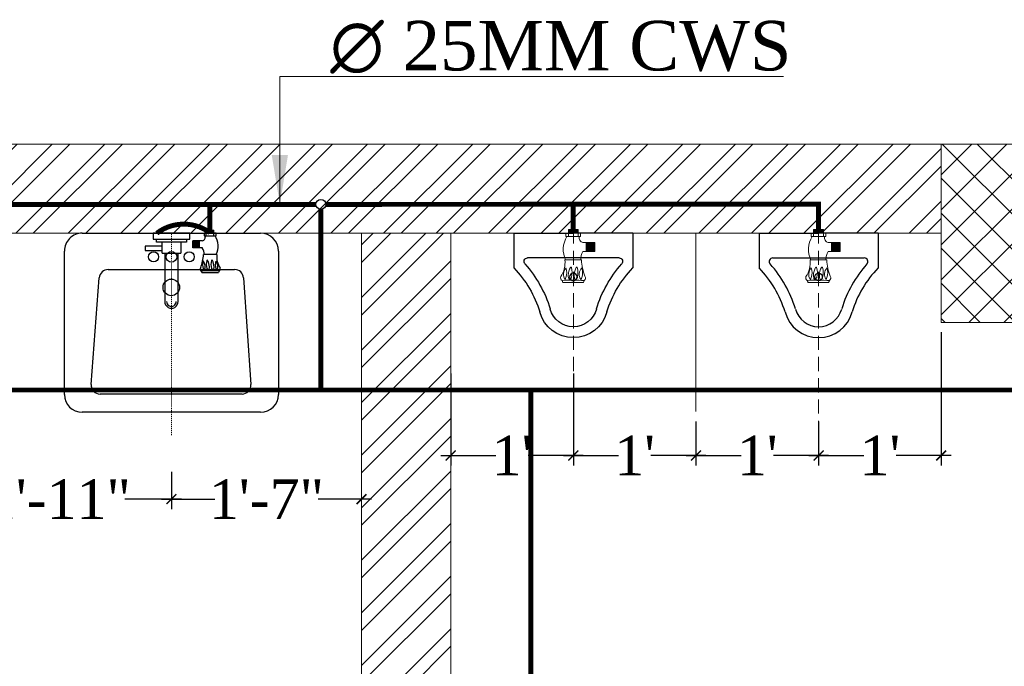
# Model space of a CAD drawing. Header units: inches. Extents: x 113025 to 158499, y 12149 to 30915.
# Tile 74 of 167: x 125639 to 125739, y 21550 to 21615. Entities that reach past the tile are written whole.
import ezdxf

# ---------------------------------------------------------------- set-up
doc = ezdxf.new("R2010")
doc.units = ezdxf.units.IN
doc.header["$MEASUREMENT"] = 0
doc.header["$PDMODE"] = 34
doc.linetypes.add('DASHED2', pattern=[0.375, 0.25, -0.125])
for name, color, linetype, lineweight in [('00-GRIDTEXT', 1, 'Continuous', 13), ('CENTER', 46, 'DASHED2', 9), ('KIT TEXT.', 5, 'Continuous', 5), ('PD_BRICK WALL_115', 134, 'Continuous', 30), ('PD_COLUMN', 2, 'Continuous', 60), ('PD_FIXTURE', 21, 'Continuous', 25), ('PD_HATCH', 45, 'Continuous', 9), ('PL. FICTURE', 4, 'Continuous', 25), ('PP-Domestic  Cold Water Supply', 5, 'Continuous', 25), ('PP-TEXT', 7, 'Continuous', 40), ('UAV', 140, 'Continuous', 5)]:
    doc.layers.add(name, color=color, linetype=linetype, lineweight=lineweight)
doc.layers.add('PP--DIM', color=7, linetype='Continuous')
doc.styles.add('ISO', font='isocp.shx', dxfattribs={"height": 250})
doc.styles.add('MtX_Times_New_Roman', font='times.ttf')
doc.styles.add('TIMES NEW ROMAN', font='times.ttf')
doc.dimstyles.new('PP-DIM', dxfattribs={"dimtxt": 4, "dimasz": 1, "dimexe": 1, "dimexo": 1, "dimgap": 0.09, "dimtad": 0, "dimdec": 0, "dimzin": 0, "dimdsep": 46, "dimlunit": 4, "dimtxsty": 'TIMES NEW ROMAN', "dimblk": 'ARCHTICK', "dimcen": 0.09, "dimdle": 1, "dimclrd": 256, "dimclre": 256, "dimclrt": 256, "dimadec": 0, "dimazin": 0, "dimtfac": 1, "dimtdec": 4, "dimtofl": 0, "dimtmove": 1, "dimatfit": 3, "dimfxl": 1, "dimtolj": 1, "dimtzin": 0, "dimlwd": -1, "dimlwe": -1, "dimarcsym": 0})

# ---------------------------------------------------------------- blocks, each defined once
blk = doc.blocks.new('A$C33087201')
at = {"color": 251}
for p, q in [((0, 289.6), (165, 289.6)), ((0, 289.6), (0, 193.2)), ((330, 289.6), (165, 289.6)), ((330, 289.6), (330, 193.2)), ((38.1, 220.9), (291.9, 220.9))]:
    blk.add_line(p, q, dxfattribs=at)
blk.add_circle((165, 168.2), 10.4, dxfattribs=at)
for centre, radius, start, end in [((38.1, 210.9), 10, 90, 221.8242), ((291.9, 210.9), 10, 318.1758, 90), ((-215.7, -16.2), 300.6, 16.9059, 44.1446), ((-215.7, -16.2), 330.6, 16.9059, 41.8242), ((545.7, -16.2), 330.6, 138.1758, 163.0941), ((545.7, -16.2), 300.6, 135.8554, 163.0941), ((164.8, 96.2), 96.2, 195.0681, 270.0943), ((164.8, 96.2), 66.2, 195.0681, 270.0943), ((165.2, 96.2), 66.2, 269.9057, 344.9319), ((165.2, 96.2), 96.2, 269.9057, 344.9319)]:
    blk.add_arc(centre, radius, start, end, dxfattribs=at)
blk = doc.blocks.new('LV')
at = {"color": 251}
for p, q in [((-254, 510.1), (254, 510.1)), ((-304.8, 50.8), (-304.8, 459.3)), ((-201, 458), (203.1, 458)), ((304.8, 459.3), (304.8, 50.8)), ((-205.3, 127), (-226.3, 430.8)), ((228.4, 430.6), (205.5, 126.8)), ((180.2, 103.5), (-180, 103.5)), ((254, 0), (-254, 0))]:
    blk.add_line(p, q, dxfattribs=at)
for centre, radius in [((0.4, 154.3), 23.6), ((-50.8, 67.2), 14.4), ((0, 67.2), 15.3), ((50.8, 67.2), 14.4)]:
    blk.add_circle(centre, radius, dxfattribs=at)
for centre, radius, start, end in [((-254, 459.3), 50.8, 90, 180), ((254, 459.3), 50.8, 0, 90), ((-201, 432.6), 25.4, 90, 184.2016), ((203.1, 432.6), 25.4, 355.4179, 90), ((-180, 128.9), 25.4, 184.2016, 270), ((180.2, 128.9), 25.4, 270, 355.4179), ((-254, 50.8), 50.8, 180, 270), ((254, 50.8), 50.8, 270, 0)]:
    blk.add_arc(centre, radius, start, end, dxfattribs=at)
blk = doc.blocks.new('A$C6E471120')
at = {"layer": 'KIT TEXT.', "color": 251, "insert": (-5067.8, -328.1, 488.6), "char_height": 60.175, "width": 1050.284, "attachment_point": 7, "style": 'ISO'}
blk.add_mtext('\\pi300.49;{\\Fromans|c0;\\W0.8;WORK TABLE}', dxfattribs=at)
blk = doc.blocks.new('FIRST FLOOR PLAN 0')
at = {"layer": 'PD_HATCH', "lineweight": 5}
h = blk.add_hatch(dxfattribs=at)
h.set_pattern_fill('ANSI32', color=251, scale=10)
h.set_pattern_definition([(45, (-1110.15, -834.2493), (-2.65165, 2.65165), []), (45, (-1108.3824, -834.2493), (-2.65165, 2.65165), [])])
h.paths.add_polyline_path([(-1107, -791.5), (-1116, -791.5), (-1116, -873), (-1107, -873)])
h.paths.add_polyline_path([(-745.5, -939), (-915, -939), (-915, -948), (-745.5, -948)])
h.paths.add_polyline_path([(-561, -939), (-730.5, -939), (-730.5, -948), (-561, -948)])
h.paths.add_polyline_path([(-1107, -75), (-1116, -75), (-1116, -156.5), (-1107, -156.5)])
h.paths.add_polyline_path([(-1107, -171.5), (-1116, -171.5), (-1116, -311.5), (-1107, -311.5)])
h.paths.add_polyline_path([(-1107, -326.5), (-1116, -326.5), (-1116, -466.5), (-1107, -466.5)])
h.paths.add_polyline_path([(-1107, -481.5), (-1116, -481.5), (-1116, -621.5), (-1107, -621.5)])
h.paths.add_polyline_path([(-1107, -636.5), (-1116, -636.5), (-1116, -776.5), (-1107, -776.5)])
h.paths.add_polyline_path([(-15, 0), (-181.5, 0), (-181.5, -9), (-15, -9)])
h.paths.add_polyline_path([(-196.5, 0), (-361.5, 0), (-361.5, -9), (-196.5, -9)])
h.paths.add_polyline_path([(-376.5, 0), (-546, 0), (-546, -9), (-376.5, -9)])
h.paths.add_polyline_path([(-561, 0), (-730.5, 0), (-730.5, -9), (-561, -9)])
h.paths.add_polyline_path([(-930, 0), (-1041, 0), (-1041, -9), (-930, -9)])
h.paths.add_polyline_path([(-1056, 0), (-1116, 0), (-1116, -60), (-1107, -60), (-1107, -9), (-1056, -9)])
h.paths.add_polyline_path([(-1107, -888), (-1116, -888), (-1116, -948), (-1056, -948), (-1056, -939), (-1107, -939)])
h.paths.add_polyline_path([(-930, -939), (-1041, -939), (-1041, -948), (-930, -948)])
h.paths.add_polyline_path([(-521.25, -939), (-546, -939), (-546, -948), (-521.25, -948)])
h.paths.add_polyline_path([(-376.5, -939), (-401.25, -939), (-401.25, -948), (-376.5, -948)])
h.paths.add_polyline_path([(-339, -939), (-361.5, -939), (-361.5, -948), (-339, -948)])
h.paths.add_polyline_path([(-196.5, -939), (-219, -939), (-219, -948), (-196.5, -948)])
h.paths.add_polyline_path([(-159, -939), (-181.5, -939), (-181.5, -948), (-159, -948)])
h.paths.add_polyline_path([(-15, -939), (-39, -939), (-39, -948), (-15, -948)])
h.paths.add_polyline_path([(0, -930), (-9, -930)])
h.paths.add_polyline_path([(0, -791.5), (-9, -791.5), (-9, -930), (0, -930)])
h.paths.add_polyline_path([(0, -636.5), (-9, -636.5), (-9, -776.5), (0, -776.5)])
h.paths.add_polyline_path([(0, -326.5), (-9, -326.5), (-9, -621.5), (0, -621.5)])
h.paths.add_polyline_path([(0, -18), (-9, -18), (-9, -156.5), (0, -156.5)])
h.paths.add_polyline_path([(-18, -159.5), (-123, -159.5), (-123, -168.5), (-18, -168.5)])
h.paths.add_polyline_path([(-123, -171.5), (-132, -171.5), (-132, -249.5), (-123, -249.5)])
h.paths.add_polyline_path([(-132, -159.5), (-204, -159.5), (-204, -168.5), (-132, -168.5)])
h.paths.add_polyline_path([(-204, -171.5), (-213, -171.5), (-213, -249.5), (-204, -249.5)])
h.paths.add_polyline_path([(-213, -159.5), (-294, -159.5), (-294, -261.5), (-267, -261.5), (-267, -252.5), (-285, -252.5), (-285, -168.5), (-213, -168.5)])
h.paths.add_polyline_path([(-213, -252.5), (-231, -252.5), (-231, -261.5), (-213, -261.5)], flags=17)
h.paths.add_polyline_path([(-186, -252.5), (-204, -252.5), (-204, -261.5), (-186, -261.5)])
h.paths.add_polyline_path([(-132, -252.5), (-150, -252.5), (-150, -261.5), (-132, -261.5)])
h.paths.add_polyline_path([(-123, -261.5), (-132, -261.5), (-132, -324.5), (-123, -324.5)])
h.paths.add_polyline_path([(0, -310.5), (-9, -310.5), (-9, -311.5), (0, -311.5)])
h.paths.add_polyline_path([(0, -171.5), (-9, -171.5), (-9, -190.5), (0, -190.5)])
h.paths.add_polyline_path([(-878.25, -9), (-878.25, 0), (-915, 0), (-915, -9)])
h.paths.add_polyline_path([(-782.25, 0), (-782.25, -9), (-745.5, -9), (-745.5, 0)])
h = blk.add_hatch(dxfattribs=at)
h.set_pattern_fill('ANSI37', color=251, scale=20)
h.set_pattern_definition([(45, (144327.2833, 25769.4912), (-1.767766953, 1.767766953), []), (135, (144327.2833, 25769.4912), (-1.767766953, -1.767766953), [])])
h.paths.add_polyline_path([(-181.5, 0), (-196.5, 0), (-196.5, -18), (-181.5, -18)])
h = blk.add_hatch(dxfattribs=at)
h.set_pattern_fill('ANSI32', color=251, scale=10)
h.set_pattern_definition([(45, (26013.4692, 17879.387), (-2.65165043, 2.65165043), []), (45, (26015.237, 17879.387), (-2.65165043, 2.65165043), [])])
h.paths.add_polyline_path([(-525, -9), (-531, -9), (-531, -45), (-525, -45)])
h.paths.add_polyline_path([(-525, -45), (-531, -45), (-531, -81), (-525, -81)])
h.paths.add_polyline_path([(-531, -81), (-531, -117), (-525, -117), (-525, -81)])
h.paths.add_polyline_path([(-525, -117), (-531, -117), (-531, -153), (-525, -153)])
h.paths.add_polyline_path([(-525, -153), (-531, -153), (-531, -189), (-525, -189)])
h.paths.add_polyline_path([(-525, -189), (-531, -189), (-531, -225), (-525, -225)])
h.paths.add_polyline_path([(-246, -9), (-255, -9), (-255, -98.5), (-259.5, -98.5), (-259.5, -103), (-255, -103), (-255, -113), (-246, -113)])
h.paths.add_polyline_path([(-327, -9), (-331.5, -9), (-331.5, -98.5), (-336, -98.5), (-336, -103), (-301.5, -103), (-301.5, -98.5), (-327, -98.5)])
h.paths.add_polyline_path([(-331.5, -27), (-334.5, -27), (-334.5, -31.5), (-331.5, -31.5)], flags=17)
h.paths.add_polyline_path([(-358.5, -27), (-361.5, -27), (-361.5, -18), (-366, -18), (-366, -27), (-376.5, -27), (-376.5, -31.5), (-358.5, -31.5)])
h.paths.add_polyline_path([(-412.5, -9), (-417, -9), (-417, -25), (-417, -31.5), (-412.5, -31.5), (-412.5, -27)])
h.paths.add_polyline_path([(-121.5, -9), (-126, -9), (-126, -27), (-121.5, -27)])
at = {"layer": 'PD_BRICK WALL_115', "color": 251, "lineweight": 5}
for p, q in [((0, 0), (-782.25, 0)), ((-196.5, -9), (-361.5, -9)), ((-255, -98.5), (-255, -9))]:
    blk.add_line(p, q, dxfattribs=at)
blk.add_lwpolyline([(-255, -113), (-246, -113), (-246, -9)], dxfattribs=at)
at = {"layer": 'PD_COLUMN', "color": 251, "lineweight": 5}
blk.add_lwpolyline([(-181.5, -18), (-196.5, -18), (-196.5, 0), (-181.5, 0)], close=True, dxfattribs=at)
at = {"layer": 'PD_FIXTURE', "color": 251, "lineweight": 5, "ltscale": 12}
blk.add_line((-221.25, -27), (-221.25, -9), dxfattribs=at)
at = {"layer": '00-GRIDTEXT', "color": 251, "xscale": 0.03937007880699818, "yscale": 0.03937007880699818, "zscale": 0.03937007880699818}
blk.add_blockref('A$C6E471120', (-540, -8.999), dxfattribs=at)
at = {"layer": 'PD_FIXTURE', "color": 251, "ltscale": 12, "xscale": 0.03542840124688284, "yscale": 0.03542840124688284, "zscale": 0.03542840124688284, "rotation": 180}
blk.add_blockref('LV', (-274.185, -9), dxfattribs=at)
at = {"layer": 'PD_FIXTURE', "color": 251, "ltscale": 12, "yscale": 0.03636363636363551, "zscale": 0.03636363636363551}
for p, xscale in [((-227.625, -19.532), -0.03636363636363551), ((-214.875, -19.532), 0.03636363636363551)]:
    blk.add_blockref('A$C33087201', p, dxfattribs=dict(at, xscale=xscale))
blk = doc.blocks.new('URINAL AV-PP')
at = {"layer": 'CENTER', "ltscale": 5}
blk.add_line((0, 0.329), (0, -19.611), dxfattribs=at)
at = {"layer": 'UAV'}
for p, q in [((-0.661, -0.286), (-0.661, 0)), ((-0.661, 0), (0.632, 0)), ((-0.437, 0), (-0.438, -0.285)), ((-0.437, 0.329), (-0.437, 0)), ((0.437, 0.329), (-0.437, 0.329)), ((0.437, 0.274), (-0.437, 0.274)), ((0.437, 0.219), (-0.437, 0.219)), ((0.437, 0.165), (-0.437, 0.165)), ((0.437, 0.11), (-0.437, 0.11)), ((0.437, 0.055), (-0.437, 0.055)), ((0, 0.329), (0, 0)), ((0.437, -0.001), (0.437, 0.329)), ((0.632, 0), (0.632, -0.286)), ((0.632, -0.286), (-0.661, -0.286)), ((0.437, -0.001), (0.437, -0.286)), ((0.85, -0.832), (1.911, -0.832)), ((1.145, -1.617), (1.145, -0.832)), ((1.199, -1.617), (1.199, -0.832)), ((1.253, -1.617), (1.253, -0.832)), ((1.308, -1.617), (1.308, -0.832)), ((1.363, -1.617), (1.363, -0.832)), ((1.418, -1.617), (1.418, -0.832)), ((1.473, -1.617), (1.473, -0.832)), ((1.527, -1.617), (1.527, -0.832)), ((1.582, -1.617), (1.582, -0.832)), ((1.637, -1.617), (1.637, -0.832)), ((1.692, -1.617), (1.692, -0.832)), ((1.746, -1.617), (1.746, -0.832)), ((1.801, -1.617), (1.801, -0.832)), ((1.856, -1.617), (1.856, -0.832)), ((1.911, -1.617), (1.911, -0.832)), ((0.849, -1.617), (1.911, -1.617)), ((-0.749, -2.357), (0.715, -2.359)), ((-0.942, -4.354), (0.887, -4.356))]:
    blk.add_line(p, q, dxfattribs=at)
for centre, radius, start, end in [((1.301, -1.432), 2.19, 148.42026, 205.00436), ((0.951, -0.41), 0.434, 163.48148, 256.48707), ((1.829, -2.278), 1.182, 146.01056, 183.94142), ((-2.893, -2.609), 2.159, 325.46408, 6.68054), ((5.191, -2.141), 4.481, 182.78722, 201.67747), ((-0.037, -3.634), 0.833, 137.23343, 212.33775), ((-1.79, -3.477), 1.213, 339.5193, 19.70367), ((0.922, -3.719), 1.376, 149.00196, 179.37266), ((-0.216, -3.027), 0.0444, 22.3068, 157.6932), ((-1.739, -3.47), 1.63, 344.6565, 16.39064), ((1.443, -3.719), 1.376, 149.00196, 179.37266), ((0.305, -3.027), 0.0444, 22.3068, 157.6932), ((-1.219, -3.47), 1.63, 344.6565, 16.39064), ((1.356, -3.628), 0.833, 137.23343, 212.33775), ((-0.397, -3.471), 1.213, 339.5193, 19.70367), ((-0.851, -3.928), 0.281, 160.08667, 238.56649), ((-0.037, -21.409), 17.268, 86.69134, 93.18874), ((-1.618, -4.455), 0.684, 8.45165, 24.80798), ((-0.993, -3.846), 0.344, 317.30146, 350.66528), ((0.563, -3.695), 1.016, 180.50914, 203.3313), ((-0.493, -3.765), 0.353, 290.29752, 337.34923), ((1.083, -3.695), 1.016, 180.50914, 203.3313), ((0.028, -3.765), 0.353, 290.29752, 337.34923), ((0.4, -3.84), 0.344, 317.30146, 350.66528), ((0.464, -4.083), 0.504, 327.16237, 350.0789), ((0.815, -3.951), 0.263, 303.53841, 36.05325)]:
    blk.add_arc(centre, radius, start, end, dxfattribs=at)
blk = doc.blocks.new('PP-SINGLE TAP BASIN')
at = {"layer": 'CENTER', "linetype": 'DASHED2'}
blk.add_line((457.2, 0), (0, 0), dxfattribs=at)
at = {"layer": 'PL. FICTURE', "color": 4}
for p, q in [((-6.8, 78.4), (-6.8, 96.4)), ((5.8, 96.4), (-6.8, 96.4)), ((-5.6, 96.4), (-5.6, 78.4)), ((-4.5, 96.4), (-4.5, 78.4)), ((-3.4, 96.4), (-3.4, 78.4)), ((-2.3, 96.4), (-2.3, 78.4)), ((-1.1, 96.4), (-1.1, 78.4)), ((0, 101), (0, 74.4)), ((5.9, 101), (0, 101)), ((5.9, 74.4), (5.9, 101)), ((48.4, 102.8), (48.4, 72.7)), ((89.4, 106.7), (89.4, 69.2)), ((-6.8, 87.4), (0, 87.4)), ((0, 78.4), (-6.8, 78.4)), ((5.9, 78.4), (-6.8, 78.4)), ((0, 74.4), (5.9, 74.4)), ((17.1, 69.9), (17.1, 48.2)), ((33.2, 70), (33.2, 48.2)), ((33.2, 63.9), (17.1, 63.9)), ((33.2, 61.9), (17.1, 61.9)), ((33.2, 60), (17.1, 60)), ((33.2, 58), (17.1, 58)), ((33.2, 56), (17.1, 56)), ((33.2, 54.1), (17.1, 54.1)), ((33.2, 52.1), (17.1, 52.1)), ((33.2, 50.1), (17.1, 50.1)), ((33.2, 50.1), (17.1, 50.1)), ((33.2, 48.2), (17.1, 48.2))]:
    blk.add_line(p, q, dxfattribs=at)
at = {"layer": 'PL. FICTURE'}
for p, q in [((20.4, 21.2), (45.4, 21.2)), ((45.4, -21.2), (45.4, 21.2)), ((154.8, 15.2), (45.4, 15.2)), ((45.4, -21.2), (20.4, -21.2)), ((45.4, -15.2), (154.8, -15.2))]:
    blk.add_line(p, q, dxfattribs=at)
at = {"layer": 'PL. FICTURE', "linetype": 'Continuous'}
blk.add_lwpolyline([(0, 41.7), (0, -41.7), (13.1, -41.7), (13.1, 41.7)], close=True, dxfattribs=at)
at = {"layer": 'PL. FICTURE'}
for points in [[(13.1, 34.2), (20.4, 34.2), (20.4, -34.2), (13.1, -34.2)], [(39.4, -21.2), (29.4, -21.2), (29.4, -59.4), (39.4, -59.4)]]:
    blk.add_lwpolyline(points, close=True, dxfattribs=at)
at = {"layer": 'PL. FICTURE', "color": 4}
for centre, radius, start, end in [((29.4, 60.7), 45, 64.9956, 121.5797), ((53.5, 146.8), 44.3, 263.3195, 304.5359), ((62.1, 91.8), 0.911, 112.3068, 247.6932), ((76.3, 68.5), 28.2, 90.6273, 120.998), ((71.2, 123.1), 33.5, 253.6094, 285.3435), ((74.6, 88.1), 17.1, 57.6622, 132.7666), ((71.4, 124.1), 24.9, 250.2963, 290.4807), ((75.8, 75.8), 20.9, 66.6687, 89.4909), ((80.6, 104.9), 5.77, 31.4335, 109.9133), ((78.9, 107.8), 7.06, 279.3347, 312.6985), ((77.3, 97.5), 7.26, 292.6508, 339.7025), ((439.5, 88.1), 354.5, 176.8113, 183.3087), ((91.4, 120.6), 14, 245.192, 261.5484), ((8.4, 67.9), 8.91, 13.5129, 106.5185), ((46.7, 49.8), 24.3, 86.0586, 123.9894), ((43.9, -19.2), 92, 68.3225, 87.2128), ((62.1, 81.1), 0.911, 112.3068, 247.6932), ((76.3, 57.8), 28.2, 90.6273, 120.998), ((71.2, 112.4), 33.5, 253.6094, 285.3435), ((74.5, 59.5), 17.1, 57.6622, 132.7666), ((71.3, 95.5), 24.9, 250.2963, 290.4807), ((75.8, 65.1), 20.9, 66.6687, 89.4909), ((81.1, 70.7), 5.39, 233.9467, 326.4616), ((78.8, 79.2), 7.06, 279.3347, 312.6985), ((77.3, 86.8), 7.26, 292.6508, 339.7025), ((83.8, 77.9), 10.3, 279.9211, 302.8376)]:
    blk.add_arc(centre, radius, start, end, dxfattribs=at)
at = {"layer": 'PL. FICTURE'}
for radius in [15.2, 15.2, 11]:
    blk.add_arc((154.8, 0), radius, 270, 90, dxfattribs=at)
blk = doc.blocks.new('_ArchTick')
at = {"color": 0, "linetype": 'ByBlock', "const_width": 0.15}
blk.add_lwpolyline([(-0.5, -0.5), (0.5, 0.5)], dxfattribs=at)
blk = doc.blocks.new('*D656')
at = {"layer": 'Defpoints', "color": 0, "transparency": 16777216}
for p in [(125631.82, 21571.174), (125654.634, 21570.52), (125654.634, 21566.768)]:
    blk.add_point(p, dxfattribs=at)
at = {"layer": 'PP--DIM', "ltscale": 12, "transparency": 16777216}
for p, q in [((125631.82, 21570.174), (125631.82, 21565.768)), ((125654.634, 21569.52), (125654.634, 21565.768)), ((125630.82, 21566.768), (125636.528, 21566.768)), ((125655.634, 21566.768), (125649.925, 21566.768))]:
    blk.add_line(p, q, dxfattribs=at)
at = {"layer": 'PP--DIM', "transparency": 16777216, "rotation": 180}
blk.add_blockref('_ArchTick', (125631.82, 21566.768), dxfattribs=at)
at = {"layer": 'PP--DIM', "transparency": 16777216}
blk.add_blockref('_ArchTick', (125654.634, 21566.768), dxfattribs=at)
at = {"layer": 'PP--DIM', "transparency": 16777216, "insert": (125643.227, 21566.768), "char_height": 4, "attachment_point": 5, "style": 'TIMES NEW ROMAN'}
blk.add_mtext('\\A1;1\'-11"', dxfattribs=at)
blk = doc.blocks.new('*D657')
at = {"layer": 'Defpoints', "color": 0, "transparency": 16777216}
for p in [(125654.634, 21570.52), (125673.82, 21566.768), (125673.82, 21566.768)]:
    blk.add_point(p, dxfattribs=at)
at = {"layer": 'PP--DIM', "ltscale": 12, "transparency": 16777216}
for p, q in [((125654.634, 21569.52), (125654.634, 21565.768)), ((125653.634, 21566.768), (125659.005, 21566.768)), ((125674.82, 21566.768), (125669.449, 21566.768)), ((125673.82, 21565.768), (125673.82, 21565.768))]:
    blk.add_line(p, q, dxfattribs=at)
at = {"layer": 'PP--DIM', "transparency": 16777216, "rotation": 180}
blk.add_blockref('_ArchTick', (125654.634, 21566.768), dxfattribs=at)
at = {"layer": 'PP--DIM', "transparency": 16777216}
blk.add_blockref('_ArchTick', (125673.82, 21566.768), dxfattribs=at)
at = {"layer": 'PP--DIM', "transparency": 16777216, "insert": (125664.227, 21566.768), "char_height": 4, "attachment_point": 5, "style": 'TIMES NEW ROMAN'}
blk.add_mtext('\\A1;1\'-7"', dxfattribs=at)
blk = doc.blocks.new('*D658')
at = {"layer": 'Defpoints', "color": 0, "transparency": 16777216}
for p in [(125682.82, 21580.435), (125695.194, 21580.435), (125695.194, 21571.174)]:
    blk.add_point(p, dxfattribs=at)
at = {"layer": 'PP--DIM', "ltscale": 12, "transparency": 16777216}
for p, q in [((125682.82, 21579.435), (125682.82, 21570.174)), ((125695.194, 21579.435), (125695.194, 21570.174)), ((125681.82, 21571.174), (125687.38, 21571.174)), ((125696.194, 21571.174), (125690.634, 21571.174))]:
    blk.add_line(p, q, dxfattribs=at)
at = {"layer": 'PP--DIM', "transparency": 16777216, "rotation": 180}
blk.add_blockref('_ArchTick', (125682.82, 21571.174), dxfattribs=at)
at = {"layer": 'PP--DIM', "transparency": 16777216}
blk.add_blockref('_ArchTick', (125695.194, 21571.174), dxfattribs=at)
at = {"layer": 'PP--DIM', "transparency": 16777216, "insert": (125689.007, 21571.174), "char_height": 4, "attachment_point": 5, "style": 'TIMES NEW ROMAN'}
blk.add_mtext("\\A1;1'", dxfattribs=at)
blk = doc.blocks.new('*D659')
at = {"layer": 'Defpoints', "color": 0, "transparency": 16777216}
for p in [(125695.194, 21580.435), (125707.57, 21575.603), (125707.57, 21571.174)]:
    blk.add_point(p, dxfattribs=at)
at = {"layer": 'PP--DIM', "ltscale": 12, "transparency": 16777216}
for p, q in [((125695.194, 21579.435), (125695.194, 21570.174)), ((125707.57, 21574.603), (125707.57, 21570.174)), ((125694.194, 21571.174), (125699.755, 21571.174)), ((125708.57, 21571.174), (125703.009, 21571.174))]:
    blk.add_line(p, q, dxfattribs=at)
at = {"layer": 'PP--DIM', "transparency": 16777216, "rotation": 180}
blk.add_blockref('_ArchTick', (125695.194, 21571.174), dxfattribs=at)
at = {"layer": 'PP--DIM', "transparency": 16777216}
blk.add_blockref('_ArchTick', (125707.57, 21571.174), dxfattribs=at)
at = {"layer": 'PP--DIM', "transparency": 16777216, "insert": (125701.382, 21571.174), "char_height": 4, "attachment_point": 5, "style": 'TIMES NEW ROMAN'}
blk.add_mtext("\\A1;1'", dxfattribs=at)
blk = doc.blocks.new('*D660')
at = {"layer": 'Defpoints', "color": 0, "transparency": 16777216}
for p in [(125707.57, 21575.603), (125719.944, 21575.603), (125719.944, 21571.174)]:
    blk.add_point(p, dxfattribs=at)
at = {"layer": 'PP--DIM', "ltscale": 12, "transparency": 16777216}
for p, q in [((125707.57, 21574.603), (125707.57, 21570.174)), ((125719.944, 21574.603), (125719.944, 21570.174)), ((125706.57, 21571.174), (125712.13, 21571.174)), ((125720.944, 21571.174), (125715.384, 21571.174))]:
    blk.add_line(p, q, dxfattribs=at)
at = {"layer": 'PP--DIM', "transparency": 16777216, "rotation": 180}
blk.add_blockref('_ArchTick', (125707.57, 21571.174), dxfattribs=at)
at = {"layer": 'PP--DIM', "transparency": 16777216}
blk.add_blockref('_ArchTick', (125719.944, 21571.174), dxfattribs=at)
at = {"layer": 'PP--DIM', "transparency": 16777216, "insert": (125713.757, 21571.174), "char_height": 4, "attachment_point": 5, "style": 'TIMES NEW ROMAN'}
blk.add_mtext("\\A1;1'", dxfattribs=at)
blk = doc.blocks.new('*D661')
at = {"layer": 'Defpoints', "color": 0, "transparency": 16777216}
for p in [(125732.32, 21584.603), (125719.944, 21575.603), (125732.32, 21571.174)]:
    blk.add_point(p, dxfattribs=at)
at = {"layer": 'PP--DIM', "ltscale": 12, "transparency": 16777216}
for p, q in [((125732.32, 21583.603), (125732.32, 21570.174)), ((125719.944, 21574.603), (125719.944, 21570.174)), ((125718.944, 21571.174), (125724.505, 21571.174)), ((125733.32, 21571.174), (125727.759, 21571.174))]:
    blk.add_line(p, q, dxfattribs=at)
at = {"layer": 'PP--DIM', "transparency": 16777216, "rotation": 180}
blk.add_blockref('_ArchTick', (125719.944, 21571.174), dxfattribs=at)
at = {"layer": 'PP--DIM', "transparency": 16777216}
blk.add_blockref('_ArchTick', (125732.32, 21571.174), dxfattribs=at)
at = {"layer": 'PP--DIM', "transparency": 16777216, "insert": (125726.132, 21571.174), "char_height": 4, "attachment_point": 5, "style": 'TIMES NEW ROMAN'}
blk.add_mtext("\\A1;1'", dxfattribs=at)

msp = doc.modelspace()

# ---------------------------------------------------------------- linework, layer by layer
at = {"layer": 'PP-Domestic  Cold Water Supply', "const_width": 0.5}
for points in [[(125607.82, 21593.603), (125607.82, 21596.513), (125669.217, 21596.513)], [(125658.506, 21593.607), (125658.506, 21596.516)], [(125670.217, 21596.514), (125719.927, 21596.53), (125719.927, 21593.603)], [(125695.177, 21593.603), (125695.177, 21596.53)], [(125669.717, 21596.013), (125669.717, 21577.783)], [(125606.932, 21577.783), (125922.31, 21577.783)], [(125690.893, 21577.783), (125690.893, 21513.694)]]:
    msp.add_lwpolyline(points, dxfattribs=at)
msp.add_lwpolyline([(125658.527, 21593.654, 0.332705), (125653.159, 21593.603)], format="xyb", dxfattribs=at)
at = {"layer": 'PP-Domestic  Cold Water Supply'}
msp.add_circle((125669.717, 21596.513), 0.5, dxfattribs=at)

# ---------------------------------------------------------------- block references
at = {"color": 251}
msp.add_blockref('FIRST FLOOR PLAN 0', (125928.819, 21602.603), dxfattribs=at)
at = {"layer": 'PL. FICTURE', "xscale": 0.0445516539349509, "yscale": 0.0445516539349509, "zscale": 0.0445516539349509, "rotation": 270.0000000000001}
msp.add_blockref('PP-SINGLE TAP BASIN', (125654.634, 21593.603), dxfattribs=at)
at = {"layer": 'PL. FICTURE', "xscale": 1.1436951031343, "yscale": 1.1436951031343, "zscale": 1.1436951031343}
for p in [(125695.194, 21593.603), (125719.944, 21593.603)]:
    msp.add_blockref('URINAL AV-PP', p, dxfattribs=at)

# ---------------------------------------------------------------- texts
at = {"layer": 'PP-TEXT', "style": 'MtX_Times_New_Roman'}
msp.add_text('∅ 25MM CWS ', height=5, dxfattribs=at).set_placement((125670.666, 21610.034))

# ---------------------------------------------------------------- dimensions: what is measured, and where the dimension line sits
at = {"layer": 'PP--DIM', "ltscale": 12}
for base, p1, p2, picture, middle in [((125732.32, 21571.174), (125719.944, 21575.603), (125732.32, 21584.603), '*D661', (125726.132, 21571.174)), ((125695.194, 21571.174), (125682.82, 21580.435), (125695.194, 21580.435), '*D658', (125689.007, 21571.174)), ((125707.57, 21571.174), (125695.194, 21580.435), (125707.57, 21575.603), '*D659', (125701.382, 21571.174)), ((125719.944, 21571.174), (125707.57, 21575.603), (125719.944, 21575.603), '*D660', (125713.757, 21571.174))]:
    dim = msp.add_linear_dim(base=base, p1=p1, p2=p2, dimstyle='PP-DIM', override={"dimblk": 'ArchTick'}, dxfattribs=at)
    dim.commit()
    dim.dimension.update_dxf_attribs({"geometry": picture, "text_midpoint": middle, "dimtype": 160})
for base, p1, p2, picture, middle in [((125654.634, 21566.768), (125631.82, 21571.174), (125654.634, 21570.52), '*D656', (125643.227, 21566.768)), ((125673.82, 21566.768), (125654.634, 21570.52), (125673.82, 21566.768), '*D657', (125664.227, 21566.768))]:
    dim = msp.add_linear_dim(base=base, p1=p1, p2=p2, dimstyle='PP-DIM', override={"dimblk": 'ArchTick'}, dxfattribs=at)
    dim.commit()
    dim.dimension.update_dxf_attribs({"geometry": picture, "text_midpoint": middle})

# ---------------------------------------------------------------- leaders
at = {"layer": 'PP-TEXT', "lineweight": 70, "ltscale": 12}
msp.add_leader([(125665.575, 21596.513), (125665.575, 21609.432), (125716.414, 21609.432)], dimstyle='PP-DIM', override={"dimtxt": 8.5, "dimasz": 5, "dimcen": 0, "dimtfac": 12, "dimtdec": 1, "dimfxl": 7, "dimfxlon": 1, "dimlwd": 18, "dimarcsym": 1}, dxfattribs=at)

doc.saveas('drawing.dxf')
